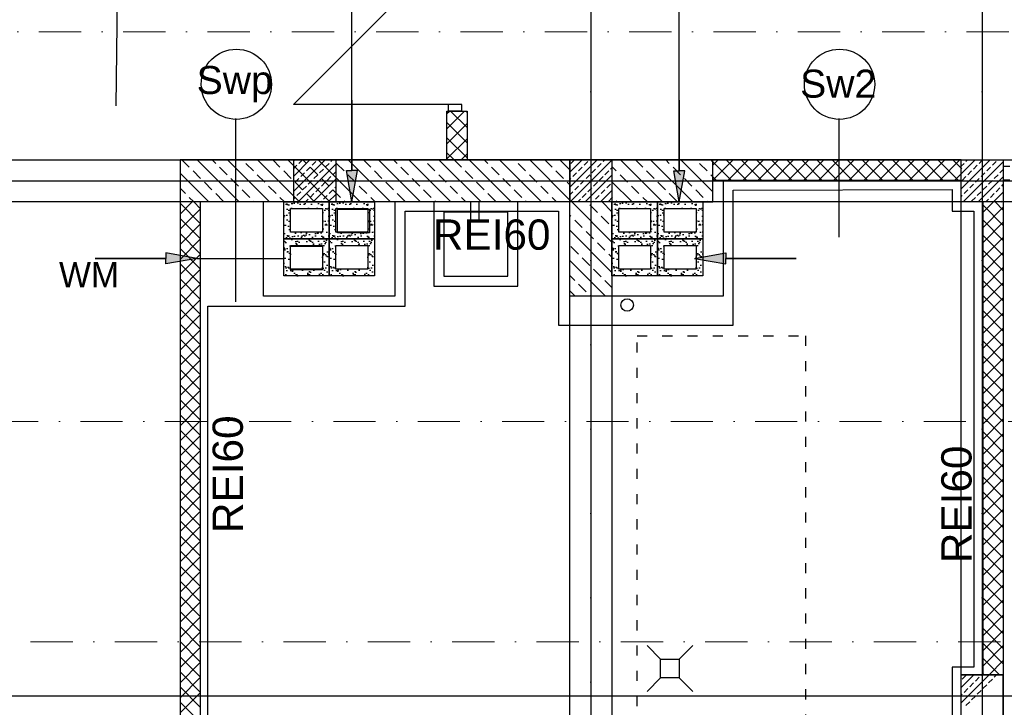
# Model space of a CAD drawing. Header units: millimetres. Extents: x -7023 to 53801, y 9849 to 33561.
# Tile 57 of 256: x 6790 to 7375, y 21373 to 21781. Entities that reach past the tile are written whole.
import ezdxf

# ---------------------------------------------------------------- set-up
doc = ezdxf.new("R2010")
doc.units = ezdxf.units.MM
for name, pattern in [('ACAD_ISO03W100', [30, 12, -18]), ('DASHDOT', [1, 0.5, -0.25, 0, -0.25]), ('DASHDOTX2', [2, 1, -0.5, 0, -0.5])]:
    doc.linetypes.add(name, pattern=pattern)
doc.layers.add('.IE_podklad', color=252, linetype='Continuous')
doc.layers.add('IE_SKD', color=6, linetype='Continuous')
doc.layers.add('PROJEKT osie', color=251, linetype='DASHDOTX2', lineweight=9)
doc.styles.add('Arial CE', font='arial.ttf')
doc.styles.add('MtX_Arial_1', font='txt')
doc.styles.add('Opisowy', font='arial.ttf')

# ---------------------------------------------------------------- blocks, each defined once
blk = doc.blocks.new('OSIE DOMKU')
at = {"layer": 'PROJEKT osie', "ltscale": 25}
for p, q in [((-32119.52, 6226.99), (-32119.52, 4134.85)), ((-31887.02, 6226.99), (-31887.02, 4134.85)), ((-33194.97, 5184.65), (-29895.99, 5184.65)), ((-33194.97, 4878.65), (-29895.99, 4878.65))]:
    blk.add_line(p, q, dxfattribs=at)
blk = doc.blocks.new('zw$65D6')
at = {"layer": 'IE_SKD'}
for p, q in [((0, 0), (41.4, -123.59)), ((0.13, -0.2), (130.47, -0.87))]:
    blk.add_line(p, q, dxfattribs=at)

msp = doc.modelspace()

# ---------------------------------------------------------------- hatches: boundary and pattern name
at = {"layer": '.IE_podklad'}
h = msp.add_hatch(color=256, dxfattribs=at)
h.dxf.hatch_style = 1
h.paths.add_polyline_path([(6987.56, 21691.52), (6984.3, 21691.52), (6987.56, 21672.96), (6990.82, 21691.52)])
h = msp.add_hatch(color=256, dxfattribs=at)
h.dxf.hatch_style = 1
h.paths.add_polyline_path([(7181.99, 21691.47), (7178.73, 21691.47), (7181.99, 21672.91), (7185.26, 21691.47)])
h = msp.add_hatch(dxfattribs=at)
h.set_pattern_fill('AR-SAND', color=256, scale=0.1)
h.set_pattern_definition([(37.5, (-9839.925, 32482.69), (-0.1600031, 4.8941324), [0, -3.8608, 0, -4.318, 0, -4.1275]), (7.5, (-9839.925, 32482.69), (4.4952328, 7.168251), [0, -2.0828, 0, -3.4798, 0, -1.3335]), (327.5, (-9843.0493, 32482.69), (7.9099237, 0.01437185), [0, -1.27, 0, -4.572, 0, -5.969]), (317.5, (-9843.049, 32482.69), (7.6355645, 2.2292932), [0, -0.635, 0, -2.9972, 0, -3.429])])
h.paths.add_polyline_path([(6974.06, 21672.96), (6947.06, 21672.96), (6947.06, 21650.96), (6974.06, 21650.96)])
h.paths.add_polyline_path([(6970.06, 21668.96), (6970.06, 21654.96), (6951.06, 21654.96), (6951.06, 21668.96)], flags=16)
h.paths.add_polyline_path([(6974.06, 21650.96), (6947.06, 21650.96), (6947.06, 21628.96), (6974.06, 21628.96)])
h.paths.add_polyline_path([(6970.06, 21646.96), (6970.06, 21632.96), (6951.06, 21632.96), (6951.06, 21646.96)], flags=16)
h = msp.add_hatch(dxfattribs=at)
h.set_pattern_fill('AR-SAND', color=256, scale=0.1)
h.set_pattern_definition([(37.5, (-9812.925, 32482.69), (-0.1600031, 4.8941324), [0, -3.8608, 0, -4.318, 0, -4.1275]), (7.5, (-9812.925, 32482.69), (4.4952328, 7.168251), [0, -2.0828, 0, -3.4798, 0, -1.3335]), (327.5, (-9816.0493, 32482.69), (7.9099237, 0.01437185), [0, -1.27, 0, -4.572, 0, -5.969]), (317.5, (-9816.049, 32482.69), (7.6355645, 2.2292932), [0, -0.635, 0, -2.9972, 0, -3.429])])
h.paths.add_polyline_path([(7001.06, 21672.96), (6974.06, 21672.96), (6974.06, 21650.96), (7001.06, 21650.96)])
h.paths.add_polyline_path([(6997.06, 21668.96), (6997.06, 21654.96), (6978.06, 21654.96), (6978.06, 21668.96)], flags=16)
h.paths.add_polyline_path([(7001.06, 21650.96), (6974.06, 21650.96), (6974.06, 21628.96), (7001.06, 21628.96)])
h.paths.add_polyline_path([(6997.06, 21646.96), (6997.06, 21632.96), (6978.06, 21632.96), (6978.06, 21646.96)], flags=16)
h = msp.add_hatch(dxfattribs=at)
h.set_pattern_fill('AR-SAND', color=256, scale=0.1)
h.set_pattern_definition([(37.5, (-9644.925, 32482.692), (-0.1600031, 4.8941324), [0, -3.8608, 0, -4.318, 0, -4.1275]), (7.5, (-9644.925, 32482.692), (4.4952328, 7.168251), [0, -2.0828, 0, -3.4798, 0, -1.3335]), (327.5, (-9648.0493, 32482.692), (7.9099237, 0.01437185), [0, -1.27, 0, -4.572, 0, -5.969]), (317.5, (-9648.049, 32482.692), (7.6355645, 2.2292932), [0, -0.635, 0, -2.9972, 0, -3.429])])
h.paths.add_polyline_path([(7169.06, 21672.96), (7142.06, 21672.96), (7142.06, 21650.96), (7169.06, 21650.96)])
h.paths.add_polyline_path([(7165.06, 21668.96), (7165.06, 21654.96), (7146.06, 21654.96), (7146.06, 21668.96)], flags=16)
h.paths.add_polyline_path([(7169.06, 21650.96), (7142.06, 21650.96), (7142.06, 21628.96), (7169.06, 21628.96)])
h.paths.add_polyline_path([(7165.06, 21646.96), (7165.06, 21632.96), (7146.06, 21632.96), (7146.06, 21646.96)], flags=16)
h = msp.add_hatch(dxfattribs=at)
h.set_pattern_fill('AR-SAND', color=256, scale=0.1)
h.set_pattern_definition([(37.5, (-9617.925, 32482.692), (-0.1600031, 4.8941324), [0, -3.8608, 0, -4.318, 0, -4.1275]), (7.5, (-9617.925, 32482.692), (4.4952328, 7.168251), [0, -2.0828, 0, -3.4798, 0, -1.3335]), (327.5, (-9621.0493, 32482.692), (7.9099237, 0.01437185), [0, -1.27, 0, -4.572, 0, -5.969]), (317.5, (-9621.049, 32482.692), (7.6355645, 2.2292932), [0, -0.635, 0, -2.9972, 0, -3.429])])
h.paths.add_polyline_path([(7196.06, 21672.96), (7169.06, 21672.96), (7169.06, 21650.96), (7196.06, 21650.96)])
h.paths.add_polyline_path([(7192.06, 21668.96), (7192.06, 21654.96), (7173.06, 21654.96), (7173.06, 21668.96)], flags=16)
h.paths.add_polyline_path([(7196.06, 21650.96), (7169.06, 21650.96), (7169.06, 21628.96), (7196.06, 21628.96)])
h.paths.add_polyline_path([(7192.06, 21646.96), (7192.06, 21632.96), (7173.06, 21632.96), (7173.06, 21646.96)], flags=16)
h = msp.add_hatch(color=256, dxfattribs=at)
h.dxf.hatch_style = 1
h.paths.add_polyline_path([(6877, 21639.34), (6877, 21642.61), (6895.56, 21639.34), (6877, 21636.08)])
h = msp.add_hatch(color=256, dxfattribs=at)
h.dxf.hatch_style = 1
h.paths.add_polyline_path([(7209.62, 21639.34), (7209.62, 21642.61), (7191.06, 21639.34), (7209.62, 21636.08)])

# ---------------------------------------------------------------- linework, layer by layer
at = {"layer": '.IE_podklad', "ltscale": 25}
for p, q in [((7129.56, 22727.75), (7129.56, 20635.61)), ((7362.06, 22727.75), (7362.06, 20635.61)), ((6054.1, 21685.41), (9353.09, 21685.41)), ((6054.1, 21379.41), (9353.09, 21379.41))]:
    msp.add_line(p, q, dxfattribs=at)
at = {"layer": '.IE_podklad', "lineweight": 30}
for p, q in [((7181.99, 21691.52), (7182.03, 21938.82)), ((6987.56, 21691.52), (6987.59, 21923.01)), ((6979.06, 21668.67), (6998.06, 21668.67)), ((6979.06, 21654.67), (6979.06, 21668.67)), ((6998.06, 21668.67), (6998.06, 21654.67)), ((7173.06, 21668.96), (7192.06, 21668.96)), ((7173.06, 21654.96), (7173.06, 21668.96)), ((7192.06, 21668.96), (7192.06, 21654.96)), ((6998.06, 21654.67), (6979.06, 21654.67)), ((7192.06, 21654.96), (7173.06, 21654.96)), ((6951.06, 21646.67), (6970.06, 21646.67)), ((6951.06, 21632.67), (6951.06, 21646.67)), ((6970.06, 21646.67), (6970.06, 21632.67)), ((7173.06, 21646.96), (7192.06, 21646.96)), ((7173.06, 21632.96), (7173.06, 21646.96)), ((7192.06, 21646.96), (7192.06, 21632.96)), ((6895.56, 21639.34), (6947.06, 21639.34)), ((6970.06, 21632.67), (6951.06, 21632.67)), ((7192.06, 21632.96), (7173.06, 21632.96))]:
    msp.add_line(p, q, dxfattribs=at)
at = {"layer": '.IE_podklad'}
for p, q in [((7044.9, 21822.91), (6952.9, 21730.91)), ((7044.9, 21730.91), (6952.9, 21730.91)), ((7044.9, 21726.91), (7044.9, 21730.91)), ((7052.9, 21730.91), (7044.9, 21730.91)), ((7052.9, 21726.91), (7052.9, 21730.91)), ((7044.06, 21697.91), (7044.06, 21726.91)), ((7044.06, 21726.91), (7056.06, 21726.91)), ((7044.06, 21725.45), (7045.51, 21726.91)), ((7044.06, 21716.47), (7054.49, 21726.91)), ((7052.9, 21726.91), (7044.9, 21726.91)), ((7056.06, 21717.08), (7046.23, 21726.91)), ((7056.06, 21726.06), (7055.21, 21726.91)), ((7056.06, 21726.91), (7056.06, 21697.91)), ((6918.46, 21722.57), (6918.46, 21613.57)), ((7056.06, 21708.1), (7044.06, 21720.1)), ((7044.06, 21707.49), (7056.06, 21719.49)), ((7276.81, 21722.57), (7276.81, 21652.07)), ((7056.06, 21699.12), (7044.06, 21711.12)), ((7044.06, 21698.51), (7056.06, 21710.51)), ((7048.29, 21697.91), (7044.06, 21702.14)), ((7052.43, 21697.91), (7056.06, 21701.53)), ((7204.06, 21697.91), (6885.49, 21697.91)), ((6885.49, 21697.91), (6885.49, 21172.91)), ((6890.96, 21693.59), (6886.65, 21697.91)), ((6920.63, 21672.91), (6895.63, 21697.91)), ((6906.68, 21695.84), (6904.61, 21697.91)), ((6938.59, 21672.91), (6913.59, 21697.91)), ((6929.13, 21691.35), (6924.64, 21695.84)), ((6956.55, 21672.91), (6931.55, 21697.91)), ((6944.85, 21693.59), (6940.53, 21697.91)), ((6974.51, 21672.91), (6949.51, 21697.91)), ((6953.06, 21697.31), (6953.65, 21697.91)), ((6953.06, 21688.33), (6962.63, 21697.91)), ((6953.06, 21679.35), (6971.61, 21697.91)), ((6953.06, 21697.91), (6978.06, 21697.91)), ((6953.06, 21672.91), (6953.06, 21697.91)), ((6953.06, 21692.82), (6954.95, 21694.71)), ((6955.59, 21672.91), (6978.06, 21695.37)), ((6956.07, 21695.84), (6958.14, 21697.91)), ((6960.56, 21695.84), (6958.49, 21697.91)), ((6963.93, 21694.71), (6966.17, 21696.96)), ((6992.47, 21672.91), (6967.47, 21697.91)), ((6971.79, 21693.59), (6974.03, 21695.84)), ((6975.15, 21696.96), (6976.1, 21697.91)), ((6978.06, 21697.91), (6978.06, 21672.91)), ((6983.01, 21691.35), (6978.52, 21695.84)), ((7010.43, 21672.91), (6985.43, 21697.91)), ((6998.73, 21693.59), (6994.41, 21697.91)), ((7028.39, 21672.91), (7003.39, 21697.91)), ((7014.44, 21695.84), (7012.37, 21697.91)), ((7046.35, 21672.91), (7021.35, 21697.91)), ((7036.89, 21691.35), (7032.4, 21695.84)), ((7064.31, 21672.91), (7039.31, 21697.91)), ((7052.61, 21693.59), (7048.29, 21697.91)), ((7082.27, 21672.91), (7057.27, 21697.91)), ((7068.32, 21695.84), (7066.25, 21697.91)), ((7100.23, 21672.91), (7075.23, 21697.91)), ((7090.78, 21691.35), (7086.29, 21695.84)), ((7117.06, 21674.05), (7093.19, 21697.91)), ((7106.49, 21693.59), (7102.18, 21697.91)), ((7117.06, 21692.01), (7111.16, 21697.91)), ((7117.06, 21690.69), (7124.28, 21697.91)), ((7117.06, 21681.71), (7133.26, 21697.91)), ((7117.06, 21690.69), (7124.28, 21697.91)), ((7117.06, 21681.71), (7133.26, 21697.91)), ((7142.06, 21697.91), (7117.06, 21697.91)), ((7117.06, 21697.91), (7117.06, 21672.91)), ((7117.06, 21697.91), (7142.06, 21697.91)), ((7117.06, 21672.91), (7117.06, 21697.91)), ((7117.24, 21672.91), (7142.06, 21697.73)), ((7117.72, 21695.84), (7119.79, 21697.91)), ((7117.72, 21695.84), (7119.79, 21697.91)), ((7125.57, 21694.71), (7127.82, 21696.96)), ((7125.57, 21694.71), (7127.82, 21696.96)), ((7133.43, 21693.59), (7135.68, 21695.84)), ((7133.43, 21693.59), (7135.68, 21695.84)), ((7136.8, 21696.96), (7137.75, 21697.91)), ((7136.8, 21696.96), (7137.75, 21697.91)), ((7142.06, 21697.91), (7142.06, 21672.91)), ((7172.08, 21672.91), (7147.08, 21697.91)), ((7160.37, 21693.59), (7156.06, 21697.91)), ((7190.04, 21672.91), (7165.04, 21697.91)), ((7176.09, 21695.84), (7174.02, 21697.91)), ((7202.06, 21678.85), (7183, 21697.91)), ((7198.54, 21691.35), (7194.05, 21695.84)), ((7202.06, 21696.81), (7200.96, 21697.91)), ((7202.06, 21685.91), (7202.06, 21697.91)), ((7202.06, 21694.86), (7205.1, 21697.91)), ((7212.96, 21685.91), (7202.06, 21696.81)), ((7202.08, 21685.91), (7214.08, 21697.91)), ((7204.06, 21697.91), (7204.06, 21697.91)), ((7349.56, 21697.91), (7204.06, 21697.91)), ((7221.94, 21685.91), (7209.94, 21697.91)), ((7211.06, 21685.91), (7223.06, 21697.91)), ((7230.92, 21685.91), (7218.92, 21697.91)), ((7220.04, 21685.91), (7232.04, 21697.91)), ((7239.9, 21685.91), (7227.9, 21697.91)), ((7229.02, 21685.91), (7241.02, 21697.91)), ((7248.88, 21685.91), (7236.88, 21697.91)), ((7238, 21685.91), (7250, 21697.91)), ((7257.86, 21685.91), (7245.86, 21697.91)), ((7246.98, 21685.91), (7258.98, 21697.91)), ((7266.84, 21685.91), (7254.84, 21697.91)), ((7255.96, 21685.91), (7267.96, 21697.91)), ((7275.82, 21685.91), (7263.82, 21697.91)), ((7264.94, 21685.91), (7276.94, 21697.91)), ((7284.8, 21685.91), (7272.8, 21697.91)), ((7273.92, 21685.91), (7285.92, 21697.91)), ((7293.78, 21685.91), (7281.78, 21697.91)), ((7282.9, 21685.91), (7294.9, 21697.91)), ((7302.76, 21685.91), (7290.76, 21697.91)), ((7291.88, 21685.91), (7303.88, 21697.91)), ((7311.74, 21685.91), (7299.74, 21697.91)), ((7300.86, 21685.91), (7312.86, 21697.91)), ((7320.72, 21685.91), (7308.72, 21697.91)), ((7309.84, 21685.91), (7321.84, 21697.91)), ((7329.7, 21685.91), (7317.7, 21697.91)), ((7318.82, 21685.91), (7330.82, 21697.91)), ((7338.68, 21685.91), (7326.68, 21697.91)), ((7327.8, 21685.91), (7339.8, 21697.91)), ((7347.66, 21685.91), (7335.66, 21697.91)), ((7336.78, 21685.91), (7348.78, 21697.91)), ((7349.89, 21692.66), (7344.64, 21697.91)), ((7349.56, 21689.7), (7357.76, 21697.91)), ((7349.56, 21680.72), (7366.74, 21697.91)), ((7349.56, 21697.91), (7374.56, 21697.91)), ((7349.56, 21672.91), (7349.56, 21697.91)), ((7349.56, 21694.19), (7351.2, 21695.84)), ((7350.72, 21672.91), (7374.56, 21696.74)), ((7352.33, 21696.96), (7353.27, 21697.91)), ((7356.82, 21692.47), (7359.06, 21694.71)), ((7360.18, 21695.84), (7362.25, 21697.91)), ((7368.04, 21694.71), (7370.29, 21696.96)), ((7374.56, 21697.91), (7374.56, 21172.91)), ((7374.56, 21697.91), (7374.56, 21672.91)), ((6902.67, 21672.91), (6885.49, 21690.08)), ((6897.7, 21686.86), (6893.21, 21691.35)), ((6913.42, 21689.1), (6908.93, 21693.59)), ((6935.87, 21684.61), (6931.38, 21689.1)), ((6951.58, 21686.86), (6947.09, 21691.35)), ((6957.19, 21687.98), (6959.44, 21690.22)), ((6960.56, 21691.35), (6962.81, 21693.59)), ((6967.3, 21689.1), (6962.81, 21693.59)), ((6965.05, 21686.86), (6967.3, 21689.1)), ((6968.42, 21690.22), (6970.66, 21692.47)), ((6976.28, 21689.1), (6978.06, 21690.88)), ((6989.75, 21684.61), (6985.26, 21689.1)), ((7005.46, 21686.86), (7000.97, 21691.35)), ((7021.18, 21689.1), (7016.69, 21693.59)), ((7043.63, 21684.61), (7039.14, 21689.1)), ((7059.34, 21686.86), (7054.85, 21691.35)), ((7075.06, 21689.1), (7070.57, 21693.59)), ((7097.51, 21684.61), (7093.02, 21689.1)), ((7113.23, 21686.86), (7108.74, 21691.35)), ((7118.84, 21687.98), (7121.08, 21690.22)), ((7118.84, 21687.98), (7121.08, 21690.22)), ((7122.21, 21691.35), (7124.45, 21693.59)), ((7122.21, 21691.35), (7124.45, 21693.59)), ((7126.22, 21672.91), (7142.06, 21688.75)), ((7126.7, 21686.86), (7128.94, 21689.1)), ((7126.7, 21686.86), (7128.94, 21689.1)), ((7130.06, 21690.22), (7132.31, 21692.47)), ((7130.06, 21690.22), (7132.31, 21692.47)), ((7137.92, 21689.1), (7140.17, 21691.35)), ((7141.29, 21692.47), (7142.06, 21693.24)), ((7144.66, 21691.35), (7142.06, 21693.95)), ((7151.39, 21684.61), (7146.9, 21689.1)), ((7167.11, 21686.86), (7162.62, 21691.35)), ((7182.82, 21689.1), (7178.33, 21693.59)), ((7202.06, 21687.83), (7200.78, 21689.1)), ((7345.76, 21685.91), (7349.89, 21690.04)), ((7353.45, 21689.1), (7355.69, 21691.35)), ((7361.31, 21687.98), (7363.55, 21690.22)), ((7364.67, 21691.35), (7366.92, 21693.59)), ((7369.16, 21686.86), (7371.41, 21689.1)), ((7372.53, 21690.22), (7374.56, 21692.25)), ((7374.46, 21694.15), (7378.46, 21694.15)), ((7374.46, 21694.15), (7374.46, 21686.15)), ((6904.44, 21680.12), (6899.94, 21684.61)), ((6920.15, 21682.37), (6915.66, 21686.86)), ((6953.83, 21684.61), (6956.07, 21686.86)), ((6958.32, 21680.12), (6953.83, 21684.61)), ((6961.68, 21683.49), (6963.93, 21685.73)), ((6964.57, 21672.91), (6978.06, 21686.39)), ((6974.03, 21682.37), (6969.54, 21686.86)), ((6969.54, 21682.37), (6971.79, 21684.61)), ((6972.91, 21685.73), (6975.15, 21687.98)), ((7012.2, 21680.12), (7007.71, 21684.61)), ((7027.91, 21682.37), (7023.42, 21686.86)), ((7066.08, 21680.12), (7061.59, 21684.61)), ((7081.8, 21682.37), (7077.31, 21686.86)), ((7117.06, 21683.03), (7115.47, 21684.61)), ((7117.06, 21686.2), (7117.72, 21686.86)), ((7117.06, 21686.2), (7117.72, 21686.86)), ((7123.33, 21683.49), (7125.57, 21685.73)), ((7123.33, 21683.49), (7125.57, 21685.73)), ((7131.19, 21682.37), (7133.43, 21684.61)), ((7134.55, 21685.73), (7136.8, 21687.98)), ((7139.04, 21681.24), (7141.29, 21683.49)), ((7154.12, 21672.91), (7142.06, 21684.97)), ((7173.84, 21680.12), (7169.35, 21684.61)), ((7189.56, 21682.37), (7185.07, 21686.86)), ((7203.98, 21685.91), (7202.06, 21687.83)), ((7202.06, 21672.91), (7202.06, 21685.91)), ((7202.06, 21685.91), (7349.56, 21685.91)), ((7208.06, 21685.41), (7208.06, 21616.96)), ((7350.08, 21685.73), (7352.33, 21687.98)), ((7354.57, 21681.24), (7356.82, 21683.49)), ((7357.94, 21684.61), (7360.18, 21686.86)), ((7359.7, 21672.91), (7374.56, 21687.76)), ((7365.8, 21683.49), (7368.04, 21685.73)), ((7373.65, 21682.37), (7374.56, 21683.27)), ((7374.46, 21686.15), (7378.46, 21686.15)), ((6888.72, 21677.88), (6885.49, 21681.1)), ((6911.17, 21673.39), (6906.68, 21677.88)), ((6926.89, 21675.63), (6922.4, 21680.12)), ((6942.6, 21677.88), (6938.11, 21682.37)), ((6954.95, 21676.75), (6957.19, 21679)), ((6958.32, 21680.12), (6960.56, 21682.37)), ((6965.05, 21673.39), (6960.56, 21677.88)), ((6962.81, 21675.63), (6965.05, 21677.88)), ((6966.17, 21679), (6968.42, 21681.24)), ((6973.55, 21672.91), (6978.06, 21677.41)), ((6974.03, 21677.88), (6976.28, 21680.12)), ((6980.77, 21675.63), (6976.28, 21680.12)), ((6977.4, 21681.24), (6978.06, 21681.9)), ((6996.48, 21677.88), (6991.99, 21682.37)), ((7018.93, 21673.39), (7014.44, 21677.88)), ((7034.65, 21675.63), (7030.16, 21680.12)), ((7050.36, 21677.88), (7045.87, 21682.37)), ((7072.81, 21673.39), (7068.32, 21677.88)), ((7088.53, 21675.63), (7084.04, 21680.12)), ((7104.25, 21677.88), (7099.76, 21682.37)), ((7117.06, 21677.22), (7118.84, 21679)), ((7117.06, 21677.22), (7118.84, 21679)), ((7119.96, 21680.12), (7122.21, 21682.37)), ((7119.96, 21680.12), (7122.21, 21682.37)), ((7124.45, 21675.63), (7126.7, 21677.88)), ((7127.82, 21679), (7130.06, 21681.24)), ((7135.2, 21672.91), (7142.06, 21679.77)), ((7135.68, 21677.88), (7137.92, 21680.12)), ((7158.13, 21677.88), (7153.64, 21682.37)), ((7180.58, 21673.39), (7176.09, 21677.88)), ((7196.29, 21675.63), (7191.8, 21680.12)), ((7214.1, 21679.92), (7344.08, 21680.39)), ((7214.1, 21599.76), (7214.1, 21679.92)), ((7344.08, 21680.39), (7344.08, 21667.41)), ((7351.2, 21677.88), (7353.45, 21680.12)), ((7359.06, 21676.75), (7361.31, 21679)), ((7362.43, 21680.12), (7364.67, 21682.37)), ((7366.92, 21675.63), (7369.16, 21677.88)), ((7368.68, 21672.91), (7374.56, 21678.78)), ((7370.29, 21679), (7372.53, 21681.24)), ((6885.49, 21665.67), (6892.73, 21672.91)), ((6897.49, 21660.12), (6885.49, 21672.12)), ((6893.69, 21672.91), (6890.96, 21675.63)), ((6897.49, 21669.1), (6893.69, 21672.91)), ((7117.06, 21672.91), (6897.49, 21672.91)), ((6897.49, 21672.91), (6897.49, 21172.91)), ((6929.61, 21672.91), (6929.13, 21673.39)), ((6935.06, 21616.96), (6935.06, 21672.91)), ((6947.57, 21672.91), (6944.85, 21675.63)), ((6947.06, 21628.96), (6947.06, 21672.96)), ((6953.06, 21674.86), (6953.83, 21675.63)), ((6978.06, 21672.91), (6953.06, 21672.91)), ((6960.08, 21672.91), (6961.68, 21674.51)), ((6969.06, 21672.91), (6969.54, 21673.39)), ((6970.66, 21674.51), (6972.91, 21676.75)), ((6983.49, 21672.91), (6983.01, 21673.39)), ((7001.45, 21672.91), (6998.73, 21675.63)), ((7001.06, 21672.96), (7001.06, 21628.96)), ((7013.06, 21672.96), (7013.06, 21616.96)), ((7037.37, 21672.91), (7036.89, 21673.39)), ((7055.33, 21672.91), (7052.61, 21675.63)), ((7091.25, 21672.91), (7090.78, 21673.39)), ((7109.21, 21672.91), (7106.49, 21675.63)), ((7117.06, 21616.96), (7117.06, 21672.91)), ((7142.06, 21672.91), (7117.06, 21672.91)), ((7142.06, 21649.05), (7118.19, 21672.91)), ((7121.73, 21672.91), (7123.33, 21674.51)), ((7133.43, 21666.65), (7128.94, 21671.14)), ((7130.71, 21672.91), (7131.19, 21673.39)), ((7132.31, 21674.51), (7134.55, 21676.75)), ((7142.06, 21667.01), (7136.16, 21672.91)), ((7140.17, 21673.39), (7142.06, 21675.28)), ((7142.41, 21675.63), (7142.06, 21675.99)), ((7142.06, 21628.96), (7142.06, 21672.91)), ((7142.06, 21672.91), (7142.06, 21653.83)), ((7142.06, 21672.91), (7142.06, 21616.96)), ((7142.06, 21672.91), (7202.06, 21672.91)), ((7145.14, 21672.91), (7144.66, 21673.39)), ((7163.1, 21672.91), (7160.37, 21675.63)), ((7196.06, 21672.91), (7196.06, 21628.96)), ((7199.02, 21672.91), (7198.54, 21673.39)), ((7349.56, 21676.23), (7350.08, 21676.75)), ((7374.56, 21672.91), (7349.56, 21672.91)), ((7355.69, 21673.39), (7357.94, 21675.63)), ((7362.56, 21666.78), (7368.68, 21672.91)), ((7362.56, 21391.91), (7362.56, 21672.91)), ((7374.56, 21659.01), (7362.56, 21671.01)), ((7364.19, 21672.91), (7365.8, 21674.51)), ((7374.56, 21667.99), (7369.64, 21672.91)), ((7373.17, 21672.91), (7373.65, 21673.39)), ((6885.49, 21656.69), (6897.49, 21668.69)), ((7019.21, 21611.09), (7019.21, 21667.41)), ((7019.21, 21667.41), (7110.29, 21667.41)), ((7110.29, 21667.41), (7110.29, 21611.76)), ((7117.72, 21664.41), (7117.06, 21665.07)), ((7344.08, 21667.41), (7357.08, 21667.41)), ((7357.08, 21667.41), (7357.08, 21396.41)), ((7362.56, 21657.8), (7374.56, 21669.8)), ((6897.49, 21651.14), (6885.49, 21663.14)), ((6885.49, 21647.71), (6897.49, 21659.71)), ((7124.45, 21657.67), (7119.96, 21662.16)), ((7140.17, 21659.92), (7135.68, 21664.41)), ((7374.56, 21650.03), (7362.56, 21662.03)), ((7362.56, 21648.82), (7374.56, 21660.82)), ((6897.49, 21642.16), (6885.49, 21654.16)), ((7142.06, 21631.08), (7117.06, 21656.08)), ((7131.19, 21650.93), (7126.7, 21655.42)), ((6885.49, 21638.73), (6897.49, 21650.73)), ((7137.92, 21644.2), (7133.43, 21648.69)), ((7374.56, 21641.05), (7362.56, 21653.05)), ((7362.56, 21639.84), (7374.56, 21651.84)), ((6897.49, 21633.18), (6885.49, 21645.18)), ((6885.49, 21629.75), (6897.49, 21641.75)), ((7122.21, 21641.95), (7117.72, 21646.44)), ((7142.06, 21640.07), (7140.17, 21641.95)), ((7374.56, 21632.07), (7362.56, 21644.07)), ((7362.56, 21630.86), (7374.56, 21642.86)), ((6897.49, 21624.2), (6885.49, 21636.2)), ((7138.22, 21616.96), (7117.06, 21638.12)), ((7128.94, 21635.22), (7124.45, 21639.71)), ((6885.49, 21620.77), (6897.49, 21632.77)), ((7135.68, 21628.48), (7131.19, 21632.97)), ((7374.56, 21623.09), (7362.56, 21635.09)), ((7362.56, 21621.88), (7374.56, 21633.88)), ((6897.49, 21615.22), (6885.49, 21627.22)), ((7001.06, 21628.96), (6947.06, 21628.96)), ((7119.96, 21626.24), (7117.06, 21629.14)), ((7142.06, 21622.1), (7137.92, 21626.24)), ((7196.06, 21628.96), (7142.06, 21628.96)), ((7374.56, 21614.11), (7362.56, 21626.11)), ((7362.56, 21612.9), (7374.56, 21624.9)), ((6885.49, 21611.79), (6897.49, 21623.79)), ((7120.26, 21616.96), (7117.06, 21620.16)), ((7126.7, 21619.5), (7122.21, 21623.99)), ((6897.49, 21606.24), (6885.49, 21618.24)), ((6885.49, 21602.81), (6897.49, 21614.81)), ((6947.06, 21616.96), (6935.06, 21616.96)), ((7013.06, 21616.96), (6941.52, 21616.96)), ((7142.06, 21616.96), (7117.06, 21616.96)), ((7129.24, 21616.96), (7128.94, 21617.26)), ((7208.06, 21616.96), (7142.06, 21616.96)), ((7374.56, 21605.13), (7362.56, 21617.13)), ((7362.56, 21603.92), (7374.56, 21615.92)), ((6897.49, 21597.26), (6885.49, 21609.26)), ((6902.08, 21608.5), (6902.08, 21611.09)), ((6902.08, 21611.09), (7019.21, 21611.09)), ((6902.08, 21172.41), (6902.08, 21608.5)), ((7110.29, 21611.76), (7110.29, 21611.76)), ((7110.29, 21611.76), (7110.29, 21599.76)), ((7374.56, 21596.15), (7362.56, 21608.15)), ((7362.56, 21594.94), (7374.56, 21606.94)), ((6885.49, 21593.82), (6897.49, 21605.82)), ((6897.49, 21588.28), (6885.49, 21600.28)), ((6885.49, 21584.84), (6897.49, 21596.84)), ((7110.29, 21599.76), (7214.1, 21599.76)), ((7374.56, 21587.17), (7362.56, 21599.17)), ((7362.56, 21585.96), (7374.56, 21597.96)), ((6897.49, 21579.3), (6885.49, 21591.3)), ((7374.56, 21578.19), (7362.56, 21590.19)), ((6885.49, 21575.86), (6897.49, 21587.86)), ((7362.56, 21576.98), (7374.56, 21588.98)), ((6897.49, 21570.32), (6885.49, 21582.32)), ((6885.49, 21566.88), (6897.49, 21578.88)), ((7374.56, 21569.21), (7362.56, 21581.21)), ((7362.56, 21568), (7374.56, 21580)), ((6897.49, 21561.34), (6885.49, 21573.34)), ((7374.56, 21560.23), (7362.56, 21572.23)), ((6885.49, 21557.9), (6897.49, 21569.9)), ((7362.56, 21559.02), (7374.56, 21571.02)), ((6897.49, 21552.36), (6885.49, 21564.36)), ((6885.49, 21548.92), (6897.49, 21560.92)), ((7374.56, 21551.25), (7362.56, 21563.25)), ((7362.56, 21550.04), (7374.56, 21562.04)), ((6897.49, 21543.38), (6885.49, 21555.38)), ((7374.56, 21542.27), (7362.56, 21554.27)), ((6885.49, 21539.94), (6897.49, 21551.94)), ((7362.56, 21541.05), (7374.56, 21553.05)), ((6897.49, 21534.4), (6885.49, 21546.4)), ((6885.49, 21530.96), (6897.49, 21542.96)), ((7374.56, 21533.29), (7362.56, 21545.29)), ((7362.56, 21532.07), (7374.56, 21544.07)), ((6897.49, 21525.42), (6885.49, 21537.42)), ((6885.49, 21521.98), (6897.49, 21533.98)), ((7374.56, 21524.31), (7362.56, 21536.31)), ((7362.56, 21523.09), (7374.56, 21535.09)), ((6897.49, 21516.44), (6885.49, 21528.44)), ((6885.49, 21513), (6897.49, 21525)), ((7374.56, 21515.33), (7362.56, 21527.33)), ((7362.56, 21514.11), (7374.56, 21526.11)), ((6897.49, 21507.46), (6885.49, 21519.46)), ((6885.49, 21504.02), (6897.49, 21516.02)), ((7374.56, 21506.35), (7362.56, 21518.35)), ((7362.56, 21505.13), (7374.56, 21517.13)), ((6897.49, 21498.48), (6885.49, 21510.48)), ((7374.56, 21497.37), (7362.56, 21509.37)), ((7362.56, 21496.15), (7374.56, 21508.15)), ((6885.49, 21495.04), (6897.49, 21507.04)), ((6897.49, 21489.5), (6885.49, 21501.5)), ((6885.49, 21486.06), (6897.49, 21498.06)), ((7374.56, 21488.39), (7362.56, 21500.39)), ((7362.56, 21487.17), (7374.56, 21499.17)), ((6897.49, 21480.52), (6885.49, 21492.52)), ((7374.56, 21479.41), (7362.56, 21491.41)), ((7362.56, 21478.19), (7374.56, 21490.19)), ((6885.49, 21477.08), (6897.49, 21489.08)), ((6897.49, 21471.54), (6885.49, 21483.54)), ((6885.49, 21468.1), (6897.49, 21480.1)), ((7374.56, 21470.43), (7362.56, 21482.43)), ((7362.56, 21469.21), (7374.56, 21481.21)), ((6897.49, 21462.56), (6885.49, 21474.56)), ((7374.56, 21461.45), (7362.56, 21473.45)), ((7362.56, 21460.23), (7374.56, 21472.23)), ((6885.49, 21459.12), (6897.49, 21471.12)), ((6897.49, 21453.58), (6885.49, 21465.58)), ((6885.49, 21450.14), (6897.49, 21462.14)), ((7374.56, 21452.47), (7362.56, 21464.47)), ((7362.56, 21451.25), (7374.56, 21463.25)), ((6897.49, 21444.6), (6885.49, 21456.6)), ((7374.56, 21443.49), (7362.56, 21455.49)), ((6885.49, 21441.16), (6897.49, 21453.16)), ((7362.56, 21442.27), (7374.56, 21454.27)), ((6897.49, 21435.62), (6885.49, 21447.62)), ((6885.49, 21432.18), (6897.49, 21444.18)), ((7374.56, 21434.51), (7362.56, 21446.51)), ((7362.56, 21433.29), (7374.56, 21445.29)), ((6897.49, 21426.64), (6885.49, 21438.64)), ((7374.56, 21425.53), (7362.56, 21437.53)), ((6885.49, 21423.2), (6897.49, 21435.2)), ((7362.56, 21424.31), (7374.56, 21436.31)), ((6897.49, 21417.66), (6885.49, 21429.66)), ((6885.49, 21414.22), (6897.49, 21426.22)), ((7374.56, 21416.55), (7362.56, 21428.55)), ((7362.56, 21415.33), (7374.56, 21427.33)), ((6897.49, 21408.68), (6885.49, 21420.68)), ((7374.56, 21407.57), (7362.56, 21419.57)), ((6885.49, 21405.24), (6897.49, 21417.24)), ((7362.56, 21406.35), (7374.56, 21418.35)), ((6897.49, 21399.7), (6885.49, 21411.7)), ((6885.49, 21396.26), (6897.49, 21408.26)), ((7374.56, 21398.58), (7362.56, 21410.58)), ((7362.56, 21397.37), (7374.56, 21409.37)), ((6897.49, 21390.72), (6885.49, 21402.72)), ((6885.49, 21387.28), (6897.49, 21399.28)), ((7357.08, 21396.41), (7344.08, 21396.41)), ((7344.08, 21396.41), (7344.08, 21361.41)), ((7372.25, 21391.91), (7362.56, 21401.6)), ((7366.07, 21391.91), (7374.56, 21400.39)), ((6897.49, 21381.74), (6885.49, 21393.74)), ((6885.49, 21378.3), (6897.49, 21390.3)), ((7349.56, 21384.37), (7357.09, 21391.91)), ((7349.56, 21375.39), (7366.07, 21391.91)), ((7374.56, 21391.91), (7349.56, 21391.91)), ((7349.56, 21391.91), (7374.56, 21391.91)), ((7349.56, 21366.91), (7349.56, 21391.91)), ((7350.08, 21389.38), (7352.33, 21391.63)), ((7357.94, 21388.26), (7360.18, 21390.51)), ((7361.31, 21391.63), (7361.58, 21391.91)), ((7363.27, 21391.91), (7362.56, 21392.62)), ((7369.16, 21390.51), (7370.56, 21391.91)), ((7374.56, 21366.91), (7374.56, 21391.91)), ((7374.56, 21391.91), (7374.56, 21366.91)), ((6897.49, 21372.76), (6885.49, 21384.76)), ((7354.57, 21384.89), (7356.82, 21387.14)), ((7362.43, 21383.77), (7364.67, 21386.02)), ((7365.8, 21387.14), (7368.04, 21389.38)), ((6885.49, 21369.32), (6897.49, 21381.32)), ((7349.56, 21379.88), (7350.08, 21380.4)), ((7351.2, 21381.53), (7353.45, 21383.77)), ((7355.69, 21377.04), (7357.94, 21379.28)), ((7359.06, 21380.4), (7361.31, 21382.65)), ((6897.49, 21363.78), (6885.49, 21375.78)), ((7352.33, 21373.67), (7354.57, 21375.91))]:
    msp.add_line(p, q, dxfattribs=at)
at = {"layer": '.IE_podklad', "linetype": 'DASHDOT', "lineweight": 13, "ltscale": 50}
msp.add_line((6050.17, 21774.08), (8608.47, 21774.08), dxfattribs=at)
at = {"layer": '.IE_podklad', "ltscale": 0.5}
for p, q in [((6396.06, 21697.91), (7539.56, 21697.91)), ((7117.06, 21697.91), (7142.06, 21697.91)), ((7117.06, 21172.91), (7117.06, 21697.91)), ((7142.06, 21697.91), (7142.06, 21172.91)), ((7349.56, 21172.91), (7349.56, 21697.91)), ((7349.56, 21697.91), (7374.56, 21697.91)), ((7374.56, 21697.91), (7374.56, 21172.91)), ((7539.56, 21672.91), (6396.06, 21672.91))]:
    msp.add_line(p, q, dxfattribs=at)
at = {"layer": '.IE_podklad', "linetype": 'ACAD_ISO03W100', "ltscale": 0.5}
for p, q in [((7156.98, 21593.39), (7256.98, 21593.39)), ((7156.98, 21193.39), (7156.98, 21593.39)), ((7256.98, 21593.39), (7256.98, 21193.39))]:
    msp.add_line(p, q, dxfattribs=at)
at = {"layer": '.IE_podklad'}
for points in [[(6987.56, 21672.96), (6984.3, 21691.52), (6987.56, 21691.52), (6987.57, 21733.41)], [(6987.57, 21733.41), (6987.56, 21691.52)], [(6987.57, 21733.41), (6987.56, 21691.52)], [(6987.56, 21672.96), (6990.82, 21691.52), (6987.56, 21691.52), (6987.57, 21733.41)], [(7181.99, 21672.91), (7178.73, 21691.47), (7181.99, 21691.47), (7182, 21733.36)], [(7182, 21733.36), (7181.99, 21691.47)], [(7182, 21733.36), (7181.99, 21691.47)], [(7181.99, 21672.91), (7185.26, 21691.47), (7181.99, 21691.47), (7182, 21733.36)], [(7058.08, 21672.88), (7058.08, 21660.94)], [(7062.93, 21672.88), (7062.93, 21660.94)], [(6895.56, 21639.34), (6877, 21642.61), (6877, 21639.34), (6835.11, 21639.34)], [(7191.06, 21639.34), (7209.62, 21642.61), (7209.62, 21639.34), (7251.5, 21639.34)], [(6835.11, 21639.34), (6877, 21639.34)], [(6835.11, 21639.34), (6877, 21639.34)], [(6895.56, 21639.34), (6877, 21636.08), (6877, 21639.34), (6835.11, 21639.34)], [(7191.06, 21639.34), (7209.62, 21636.08), (7209.62, 21639.34), (7251.5, 21639.34)], [(7251.5, 21639.34), (7209.62, 21639.34)], [(7251.5, 21639.34), (7209.62, 21639.34)], [(7162.89, 21409.31), (7170.89, 21401.31)], [(7190.09, 21409.31), (7182.09, 21401.31)], [(7162.89, 21382.11), (7170.89, 21390.11)], [(7190.09, 21382.11), (7182.09, 21390.11)]]:
    msp.add_lwpolyline(points, dxfattribs=at)
at = {"layer": '.IE_podklad', "ltscale": 0.3}
for points in [[(6947.06, 21650.96), (6947.06, 21672.96), (6974.06, 21672.96), (6974.06, 21650.96)], [(6974.06, 21650.96), (6974.06, 21672.96), (7001.06, 21672.96), (7001.06, 21650.96)], [(7142.06, 21650.96), (7142.06, 21672.96), (7169.06, 21672.96), (7169.06, 21650.96)], [(7169.06, 21650.96), (7169.06, 21672.96), (7196.06, 21672.96), (7196.06, 21650.96)], [(6951.06, 21654.96), (6951.06, 21668.96), (6970.06, 21668.96), (6970.06, 21654.96)], [(6978.06, 21654.96), (6978.06, 21668.96), (6997.06, 21668.96), (6997.06, 21654.96)], [(7146.06, 21654.96), (7146.06, 21668.96), (7165.06, 21668.96), (7165.06, 21654.96)], [(7173.06, 21654.96), (7173.06, 21668.96), (7192.06, 21668.96), (7192.06, 21654.96)], [(6947.06, 21628.96), (6947.06, 21650.96), (6974.06, 21650.96), (6974.06, 21628.96)], [(6974.06, 21628.96), (6974.06, 21650.96), (7001.06, 21650.96), (7001.06, 21628.96)], [(7142.06, 21628.96), (7142.06, 21650.96), (7169.06, 21650.96), (7169.06, 21628.96)], [(7169.06, 21628.96), (7169.06, 21650.96), (7196.06, 21650.96), (7196.06, 21628.96)], [(6951.06, 21632.96), (6951.06, 21646.96), (6970.06, 21646.96), (6970.06, 21632.96)], [(6978.06, 21632.96), (6978.06, 21646.96), (6997.06, 21646.96), (6997.06, 21632.96)], [(7146.06, 21632.96), (7146.06, 21646.96), (7165.06, 21646.96), (7165.06, 21632.96)], [(7173.06, 21632.96), (7173.06, 21646.96), (7192.06, 21646.96), (7192.06, 21632.96)]]:
    msp.add_lwpolyline(points, close=True, dxfattribs=at)
at = {"layer": '.IE_podklad'}
for points in [[(7036.24, 21672.91), (7036.24, 21622.91), (7086.24, 21622.91), (7086.24, 21672.91)], [(7042.24, 21666.91), (7042.24, 21628.91), (7080.24, 21628.91), (7080.24, 21666.91)], [(7170.89, 21390.11), (7170.89, 21401.31), (7182.09, 21401.31), (7182.09, 21390.11)]]:
    msp.add_lwpolyline(points, close=True, dxfattribs=at)
at = {"layer": '.IE_podklad', "linetype": 'DASHDOT', "lineweight": 13, "ltscale": 50}
for points in [[(9105.79, 21542.41), (6642.99, 21542.41)], [(7873.83, 21411.54), (6642.99, 21411.54)]]:
    msp.add_lwpolyline(points, dxfattribs=at)
at = {"layer": '.IE_podklad'}
for centre, radius in [((6918.93, 21742.85), 20.85), ((7277.28, 21742.85), 20.85), ((7151.13, 21611.68), 3.71)]:
    msp.add_circle(centre, radius, dxfattribs=at)

# ---------------------------------------------------------------- block references
msp.add_blockref('OSIE DOMKU', (39249.07, 16500.76), dxfattribs=at)
at = {"layer": 'IE_SKD'}
for p, rotation in [((7503.81, 21857.74), 247.2813355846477), ((6849.29, 21860.41), 269.4910162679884)]:
    msp.add_blockref('zw$65D6', p, dxfattribs=dict(at, rotation=rotation))

# ---------------------------------------------------------------- texts
at = {"layer": '.IE_podklad', "linetype": 'Continuous', "style": 'Opisowy'}
for s, p in [('Swp', (6895.36, 21737.06)), ('Sw2', (7253.86, 21734.9))]:
    msp.add_text(s, height=16.64, dxfattribs=at).set_placement(p)
at = {"layer": '.IE_podklad', "linetype": 'Continuous'}
for s, height, rotation, style, p in [('REI60', 18, 360, 'Arial CE', (7035.67, 21644.53)), ('WM', 15, 360, 'MtX_Arial_1', (6813.62, 21622.15)), ('REI60', 18, 90, 'Arial CE', (6922.83, 21476.21)), ('REI60', 18, 90, 'Arial CE', (7355.69, 21458.29))]:
    msp.add_text(s, height=height, rotation=rotation, dxfattribs=dict(at, style=style)).set_placement(p)

doc.saveas('drawing.dxf')
